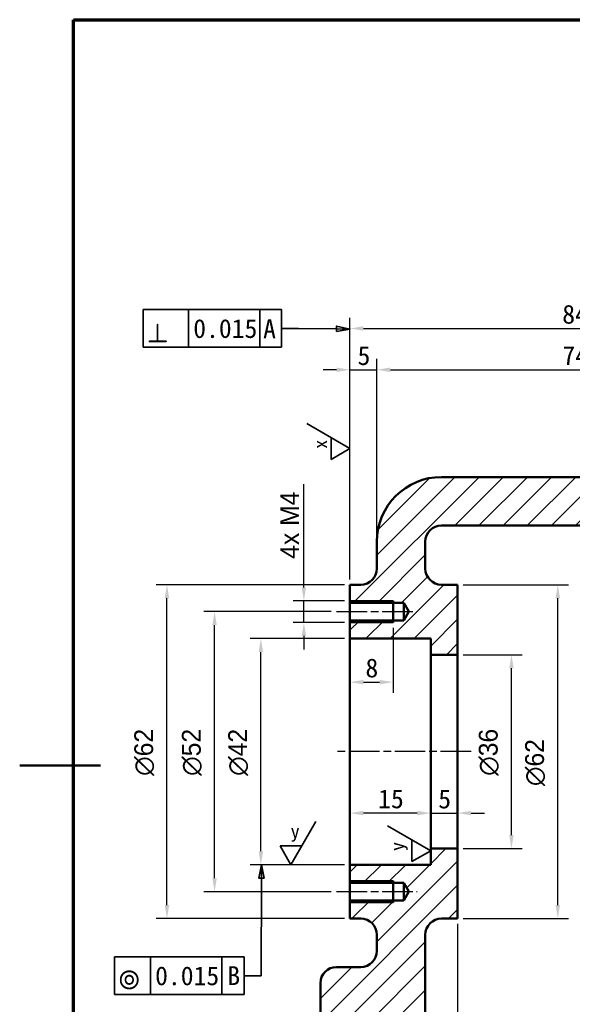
# Model space of a CAD drawing. Header units: millimetres. Extents: x 0 to 420, y 0 to 297.
# Tile 2 of 4: x 0 to 103, y 104 to 287. Entities that reach past the tile are written whole.
import ezdxf

# ---------------------------------------------------------------- set-up
doc = ezdxf.new("R2010")
doc.units = ezdxf.units.MM
doc.linetypes.add('CHAIN', pattern=[0.3543, 0.2362, -0.0295, 0.0591, -0.0295])
for name, color, linetype, lineweight in [('기호(ISO)', 7, 'Continuous', 35), ('외형선(ISO)', 7, 'Continuous', 50), ('윤곽선', 7, 'Continuous', 70), ('좁은 외형선(ISO)', 7, 'Continuous', 35), ('중심선(ISO)', 7, 'Continuous', 25), ('치수(ISO)', 7, 'Continuous', 25), ('해치 (ISO)', 7, 'Continuous', 25)]:
    doc.layers.add(name, color=color, linetype=linetype, lineweight=lineweight)
doc.styles.add('주 텍스트 (ISO)', font='txt')
doc.styles.add('주텍스트 2.5', font='txt')
doc.styles.add('텍스트 스타일9', font='AIGDT___.TTF')
doc.dimstyles.new('기본값 (ISO)', dxfattribs={"dimtxt": 3.5, "dimasz": 2.5, "dimexe": 2, "dimexo": 1, "dimgap": 0.8, "dimtad": 1, "dimrnd": 1e-08, "dimdsep": 46, "dimtxsty": '주 텍스트 (ISO)', "dimcen": 0.09, "dimdle": 10, "dimclrd": 256, "dimclre": 256, "dimclrt": 256, "dimazin": 2, "dimtfac": 0.714286, "dimtmove": 0, "dimatfit": 3, "dimfxl": 1, "dimtolj": 1, "dimtzin": 0, "dimlwd": -1, "dimlwe": -1, "dimarcsym": 0})

# ---------------------------------------------------------------- blocks, each defined once
blk = doc.blocks.new('경계 윤곽선')
at = {"layer": '외형선(ISO)'}
for q in [(0, 148.5), (15, 148.5)]:
    blk.add_line((10, 148.5), q, dxfattribs=at)
at = {"layer": '윤곽선'}
for p, q in [((10, 287), (410, 287)), ((10, 10), (10, 287))]:
    blk.add_line(p, q, dxfattribs=at)
blk = doc.blocks.new('*D8')
at = {"layer": 'Defpoints', "color": 0, "transparency": 16777216}
for p in [(140.36, 221.99), (66.36, 190.07), (140.36, 190.07)]:
    blk.add_point(p, dxfattribs=at)
at = {"layer": '치수(ISO)', "transparency": 16777216}
for p, q in [((66.36, 191.07), (66.36, 223.99)), ((140.36, 191.07), (140.36, 223.99)), ((68.86, 221.99), (137.86, 221.99))]:
    blk.add_line(p, q, dxfattribs=at)
for points in [[(68.86, 222.41), (68.86, 221.57), (66.36, 221.99)], [(137.86, 222.41), (137.86, 221.57), (140.36, 221.99)]]:
    blk.add_solid(points, dxfattribs=at)
at = {"layer": '치수(ISO)', "transparency": 16777216, "insert": (100.83, 226.39), "char_height": 3.5, "attachment_point": 1, "style": '주 텍스트 (ISO)'}
blk.add_mtext('\\A1;74', dxfattribs=at)
blk = doc.blocks.new('*D9')
at = {"layer": 'Defpoints', "color": 0, "transparency": 16777216}
for p in [(44.8, 172.07), (61.36, 172.07), (61.36, 130.07)]:
    blk.add_point(p, dxfattribs=at)
at = {"layer": '치수(ISO)', "transparency": 16777216}
for p, q in [((60.36, 172.07), (42.8, 172.07)), ((44.8, 132.57), (44.8, 169.57)), ((60.36, 130.07), (42.8, 130.07))]:
    blk.add_line(p, q, dxfattribs=at)
for points in [[(44.39, 169.57), (45.22, 169.57), (44.8, 172.07)], [(44.39, 132.57), (45.22, 132.57), (44.8, 130.07)]]:
    blk.add_solid(points, dxfattribs=at)
at = {"layer": '치수(ISO)', "transparency": 16777216, "insert": (38.74, 146.58), "char_height": 3.5, "attachment_point": 1, "rotation": 90, "style": '주 텍스트 (ISO)'}
blk.add_mtext('\\A1;\\fAIGDT|b0|i0;\\H3.5000;n\\f굴림|b0|i0;\\H3.5000;42', dxfattribs=at)
blk = doc.blocks.new('*D11')
at = {"layer": 'Defpoints', "color": 0, "transparency": 16777216}
for p in [(36.2, 177.07), (58.86, 177.07), (58.86, 125.07)]:
    blk.add_point(p, dxfattribs=at)
at = {"layer": '치수(ISO)', "transparency": 16777216}
for p, q in [((57.86, 177.07), (34.2, 177.07)), ((36.2, 127.57), (36.2, 174.57)), ((57.86, 125.07), (34.2, 125.07))]:
    blk.add_line(p, q, dxfattribs=at)
for points in [[(35.78, 174.57), (36.62, 174.57), (36.2, 177.07)], [(35.78, 127.57), (36.62, 127.57), (36.2, 125.07)]]:
    blk.add_solid(points, dxfattribs=at)
at = {"layer": '치수(ISO)', "transparency": 16777216, "insert": (30.13, 146.58), "char_height": 3.5, "attachment_point": 1, "rotation": 90, "style": '주 텍스트 (ISO)'}
blk.add_mtext('\\A1;\\fAIGDT|b0|i0;\\H3.5000;n\\f굴림|b0|i0;\\H3.5000;52', dxfattribs=at)
blk = doc.blocks.new('*D12')
at = {"layer": 'Defpoints', "color": 0, "transparency": 16777216}
for p in [(27.36, 182.07), (61.36, 182.07), (61.36, 120.07)]:
    blk.add_point(p, dxfattribs=at)
at = {"layer": '치수(ISO)', "transparency": 16777216}
for p, q in [((60.36, 182.07), (25.36, 182.07)), ((27.36, 122.57), (27.36, 179.57)), ((60.36, 120.07), (25.36, 120.07))]:
    blk.add_line(p, q, dxfattribs=at)
for points in [[(26.94, 179.57), (27.77, 179.57), (27.36, 182.07)], [(26.94, 122.57), (27.77, 122.57), (27.36, 120.07)]]:
    blk.add_solid(points, dxfattribs=at)
at = {"layer": '치수(ISO)', "transparency": 16777216, "insert": (21.29, 146.58), "char_height": 3.5, "attachment_point": 1, "rotation": 90, "style": '주 텍스트 (ISO)'}
blk.add_mtext('\\A1;\\fAIGDT|b0|i0;\\H3.5000;n\\f굴림|b0|i0;\\H3.5000;62', dxfattribs=at)
blk = doc.blocks.new('*D15')
at = {"layer": 'Defpoints', "color": 0, "transparency": 16777216}
for p in [(66.36, 221.99), (66.36, 190.07), (61.36, 182.07)]:
    blk.add_point(p, dxfattribs=at)
at = {"layer": '치수(ISO)', "transparency": 16777216}
for p, q in [((61.36, 183.07), (61.36, 223.99)), ((66.36, 191.07), (66.36, 223.99)), ((58.86, 221.99), (56.36, 221.99)), ((61.36, 221.99), (66.36, 221.99)), ((68.86, 221.99), (71.36, 221.99))]:
    blk.add_line(p, q, dxfattribs=at)
for points in [[(58.86, 222.41), (58.86, 221.57), (61.36, 221.99)], [(68.86, 222.41), (68.86, 221.57), (66.36, 221.99)]]:
    blk.add_solid(points, dxfattribs=at)
at = {"layer": '치수(ISO)', "transparency": 16777216, "insert": (62.76, 226.37), "char_height": 3.5, "attachment_point": 1, "style": '주 텍스트 (ISO)'}
blk.add_mtext('\\A1;5', dxfattribs=at)
blk = doc.blocks.new('*D16')
at = {"layer": 'Defpoints', "color": 0, "transparency": 16777216}
for p in [(145.36, 229.66), (61.36, 182.07), (145.36, 182.07)]:
    blk.add_point(p, dxfattribs=at)
at = {"layer": '치수(ISO)', "transparency": 16777216}
for p, q in [((61.36, 183.07), (61.36, 231.66)), ((145.36, 183.07), (145.36, 231.66)), ((63.86, 229.66), (142.86, 229.66))]:
    blk.add_line(p, q, dxfattribs=at)
for points in [[(63.86, 230.07), (63.86, 229.24), (61.36, 229.66)], [(142.86, 230.07), (142.86, 229.24), (145.36, 229.66)]]:
    blk.add_solid(points, dxfattribs=at)
at = {"layer": '치수(ISO)', "transparency": 16777216, "insert": (100.79, 234.05), "char_height": 3.5, "attachment_point": 1, "style": '주 텍스트 (ISO)'}
blk.add_mtext('\\A1;84', dxfattribs=at)
blk = doc.blocks.new('*D17')
at = {"layer": 'Defpoints', "color": 0, "transparency": 16777216}
for p in [(61.36, 172.07), (76.36, 172.07), (61.36, 139.66)]:
    blk.add_point(p, dxfattribs=at)
at = {"layer": '치수(ISO)', "transparency": 16777216}
for p, q in [((61.36, 171.07), (61.36, 137.66)), ((76.36, 171.07), (76.36, 137.66)), ((73.86, 139.66), (63.86, 139.66))]:
    blk.add_line(p, q, dxfattribs=at)
for points in [[(63.86, 140.08), (63.86, 139.24), (61.36, 139.66)], [(73.86, 140.08), (73.86, 139.24), (76.36, 139.66)]]:
    blk.add_solid(points, dxfattribs=at)
at = {"layer": '치수(ISO)', "transparency": 16777216, "insert": (66.59, 144.06), "char_height": 3.5, "attachment_point": 1, "style": '주 텍스트 (ISO)'}
blk.add_mtext('\\A1;15', dxfattribs=at)
blk = doc.blocks.new('*D18')
at = {"layer": 'Defpoints', "color": 0, "transparency": 16777216}
for p in [(76.36, 151.07), (81.36, 151.07), (81.36, 139.66)]:
    blk.add_point(p, dxfattribs=at)
at = {"layer": '치수(ISO)', "transparency": 16777216}
for p, q in [((73.86, 139.66), (71.36, 139.66)), ((76.36, 139.66), (81.36, 139.66)), ((83.86, 139.66), (86.36, 139.66))]:
    blk.add_line(p, q, dxfattribs=at)
for points in [[(73.86, 140.08), (73.86, 139.24), (76.36, 139.66)], [(83.86, 140.08), (83.86, 139.24), (81.36, 139.66)]]:
    blk.add_solid(points, dxfattribs=at)
at = {"layer": '치수(ISO)', "transparency": 16777216, "insert": (77.76, 144.04), "char_height": 3.5, "attachment_point": 1, "style": '주 텍스트 (ISO)'}
blk.add_mtext('\\A1;5', dxfattribs=at)
blk = doc.blocks.new('*D19')
at = {"layer": 'Defpoints', "color": 0, "transparency": 16777216}
for p in [(81.36, 169.07), (91.36, 169.07), (81.36, 133.07)]:
    blk.add_point(p, dxfattribs=at)
at = {"layer": '치수(ISO)', "transparency": 16777216}
for p, q in [((82.36, 169.07), (93.36, 169.07)), ((91.36, 135.57), (91.36, 166.57)), ((82.36, 133.07), (93.36, 133.07))]:
    blk.add_line(p, q, dxfattribs=at)
for points in [[(90.94, 166.57), (91.77, 166.57), (91.36, 169.07)], [(90.94, 135.57), (91.77, 135.57), (91.36, 133.07)]]:
    blk.add_solid(points, dxfattribs=at)
at = {"layer": '치수(ISO)', "transparency": 16777216, "insert": (85.29, 146.59), "char_height": 3.5, "attachment_point": 1, "rotation": 90, "style": '주 텍스트 (ISO)'}
blk.add_mtext('\\A1;\\fAIGDT|b0|i0;\\H3.5000;n\\f굴림|b0|i0;\\H3.5000;36', dxfattribs=at)
blk = doc.blocks.new('*D20')
at = {"layer": 'Defpoints', "color": 0, "transparency": 16777216}
for p in [(81.36, 182.07), (99.96, 182.07), (81.36, 120.07)]:
    blk.add_point(p, dxfattribs=at)
at = {"layer": '치수(ISO)', "transparency": 16777216}
for p, q in [((82.36, 182.07), (101.96, 182.07)), ((99.96, 122.57), (99.96, 179.57)), ((82.36, 120.07), (101.96, 120.07))]:
    blk.add_line(p, q, dxfattribs=at)
for points in [[(99.55, 179.57), (100.38, 179.57), (99.96, 182.07)], [(99.55, 122.57), (100.38, 122.57), (99.96, 120.07)]]:
    blk.add_solid(points, dxfattribs=at)
at = {"layer": '치수(ISO)', "transparency": 16777216, "insert": (93.9, 144.68), "char_height": 3.5, "attachment_point": 1, "rotation": 90, "style": '주 텍스트 (ISO)'}
blk.add_mtext('\\A1;\\fAIGDT|b0|i0;\\H3.5000;n\\f굴림|b0|i0;\\H3.5000;62', dxfattribs=at)
blk = doc.blocks.new('*D26')
at = {"layer": 'Defpoints', "color": 0, "transparency": 16777216}
for p in [(81.36, 120.07), (125.36, 120.07), (125.36, 83.49)]:
    blk.add_point(p, dxfattribs=at)
at = {"layer": '치수(ISO)', "transparency": 16777216}
for p, q in [((81.36, 119.07), (81.36, 81.49)), ((125.36, 119.07), (125.36, 81.49)), ((83.86, 83.49), (122.86, 83.49))]:
    blk.add_line(p, q, dxfattribs=at)
for points in [[(83.86, 83.91), (83.86, 83.08), (81.36, 83.49)], [(122.86, 83.91), (122.86, 83.08), (125.36, 83.49)]]:
    blk.add_solid(points, dxfattribs=at)
at = {"layer": '치수(ISO)', "transparency": 16777216, "insert": (100.76, 87.89), "char_height": 3.5, "attachment_point": 1, "style": '주 텍스트 (ISO)'}
blk.add_mtext('\\A1;44', dxfattribs=at)
blk = doc.blocks.new('*D29')
at = {"layer": 'Defpoints', "color": 0, "transparency": 16777216}
for p in [(61.36, 175.45), (69.36, 175.07), (69.36, 163.98)]:
    blk.add_point(p, dxfattribs=at)
at = {"layer": '치수(ISO)', "transparency": 16777216}
for p, q in [((61.36, 174.45), (61.36, 161.98)), ((69.36, 174.07), (69.36, 161.98)), ((63.86, 163.98), (66.86, 163.98))]:
    blk.add_line(p, q, dxfattribs=at)
for points in [[(63.86, 164.4), (63.86, 163.56), (61.36, 163.98)], [(66.86, 164.4), (66.86, 163.56), (69.36, 163.98)]]:
    blk.add_solid(points, dxfattribs=at)
at = {"layer": '치수(ISO)', "transparency": 16777216, "insert": (64.23, 168.37), "char_height": 3.5, "attachment_point": 1, "style": '주 텍스트 (ISO)'}
blk.add_mtext('\\A1;8', dxfattribs=at)
blk = doc.blocks.new('*D30')
at = {"layer": 'Defpoints', "color": 0, "transparency": 16777216}
for p in [(52.79, 179.07), (61.36, 179.07), (61.36, 175.07)]:
    blk.add_point(p, dxfattribs=at)
at = {"layer": '치수(ISO)', "transparency": 16777216}
for p, q in [((52.79, 181.57), (52.79, 200.74)), ((60.36, 179.07), (50.79, 179.07)), ((52.79, 175.07), (52.79, 179.07)), ((60.36, 175.07), (50.79, 175.07)), ((52.79, 172.57), (52.79, 170.07))]:
    blk.add_line(p, q, dxfattribs=at)
for points in [[(52.37, 181.57), (53.21, 181.57), (52.79, 179.07)], [(52.37, 172.57), (53.21, 172.57), (52.79, 175.07)]]:
    blk.add_solid(points, dxfattribs=at)
at = {"layer": '치수(ISO)', "transparency": 16777216, "insert": (48.39, 186.89), "char_height": 3.5, "attachment_point": 1, "rotation": 90, "style": '주 텍스트 (ISO)'}
blk.add_mtext('\\A1;\\f굴림|b0|i0;\\H3.5000;4x M4', dxfattribs=at)
blk = doc.blocks.new('표면 텍스처 식별자12')
at = {"layer": '기호(ISO)'}
for p, q in [((61.35, 207.37), (53.35, 211.99)), ((57.85, 205.35), (57.85, 209.39)), ((57.85, 205.35), (61.35, 207.37))]:
    blk.add_line(p, q, dxfattribs=at)
at = {"layer": '기호(ISO)', "insert": (57.1, 207.3), "char_height": 2.5, "attachment_point": 7, "rotation": 90, "style": '주텍스트 2.5'}
blk.add_mtext('x', dxfattribs=at)
blk = doc.blocks.new('표면 텍스처 식별자13')
at = {"layer": '기호(ISO)'}
for p, q in [((50.39, 130.08), (55.01, 138.08)), ((48.37, 133.58), (50.39, 130.08)), ((48.37, 133.58), (52.41, 133.58))]:
    blk.add_line(p, q, dxfattribs=at)
at = {"layer": '기호(ISO)', "insert": (50.31, 134.33), "char_height": 2.5, "attachment_point": 7, "style": '주텍스트 2.5'}
blk.add_mtext('y', dxfattribs=at)
blk = doc.blocks.new('표면 텍스처 식별자16')
at = {"layer": '기호(ISO)'}
for p, q in [((76.35, 132.68), (68.35, 137.3)), ((72.85, 130.66), (72.85, 134.7)), ((72.85, 130.66), (76.35, 132.68))]:
    blk.add_line(p, q, dxfattribs=at)
at = {"layer": '기호(ISO)', "insert": (72.1, 132.6), "char_height": 2.5, "attachment_point": 7, "rotation": 90, "style": '주텍스트 2.5'}
blk.add_mtext('y', dxfattribs=at)
blk = doc.blocks.new('GDT 식별자(&T)2')
at = {"layer": '기호(ISO)'}
for p, q in [((44.9, 130.07), (44.4, 127.58)), ((44.9, 127.57), (44.9, 130.07)), ((45.4, 127.57), (44.9, 130.07)), ((44.4, 127.58), (45.4, 127.57)), ((44.9, 127.57), (44.86, 109.47)), ((17.62, 112.97), (41.68, 112.97)), ((17.62, 112.97), (17.62, 105.97)), ((24.31, 112.97), (24.31, 105.97)), ((37.54, 112.97), (37.54, 105.97)), ((41.68, 112.97), (41.68, 105.97)), ((44.86, 109.47), (41.68, 109.47)), ((17.62, 105.97), (41.68, 105.97))]:
    blk.add_line(p, q, dxfattribs=at)
at = {"layer": '기호(ISO)', "flags": 128}
blk.add_lwpolyline([(45.4, 127.57), (44.9, 130.07), (44.4, 127.58), (45.4, 127.57)], dxfattribs=at)
at = {"layer": '기호(ISO)'}
blk.add_solid([(45.4, 127.57), (44.9, 130.07), (44.4, 127.58), (45.4, 127.57)], dxfattribs=at)
at = {"layer": '기호(ISO)', "char_height": 3.5, "attachment_point": 7}
for s, insert, style in [('0.015', (25.16, 107.64), '주 텍스트 (ISO)'), ('B', (38.57, 107.72), '주 텍스트 (ISO)'), ('r', (18.39, 106.91), '텍스트 스타일9')]:
    blk.add_mtext(s, dxfattribs=dict(at, insert=insert, style=style))
blk = doc.blocks.new('GDT 식별자(&T)3')
at = {"layer": '기호(ISO)'}
for p, q in [((22.94, 233.18), (48.62, 233.18)), ((22.94, 233.18), (22.94, 226.18)), ((31.39, 233.18), (31.39, 226.18)), ((44.62, 233.18), (44.62, 226.18)), ((48.62, 233.18), (48.62, 226.18)), ((51.79, 229.68), (48.62, 229.68)), ((58.86, 229.59), (51.79, 229.68)), ((58.86, 230.09), (58.85, 229.09)), ((58.85, 229.09), (61.36, 229.56)), ((61.36, 229.56), (58.86, 230.09)), ((58.86, 229.59), (61.36, 229.56)), ((22.94, 226.18), (48.62, 226.18))]:
    blk.add_line(p, q, dxfattribs=at)
at = {"layer": '기호(ISO)', "flags": 128}
blk.add_lwpolyline([(58.85, 229.09), (61.36, 229.56), (58.86, 230.09), (58.85, 229.09)], dxfattribs=at)
at = {"layer": '기호(ISO)'}
blk.add_solid([(58.85, 229.09), (61.36, 229.56), (58.86, 230.09), (58.85, 229.09)], dxfattribs=at)
at = {"layer": '기호(ISO)', "char_height": 3.5, "attachment_point": 7}
for s, insert, style in [('0.015', (32.24, 227.84), '주 텍스트 (ISO)'), ('A', (45.22, 227.83), '주 텍스트 (ISO)'), ('b', (23.71, 227.09), '텍스트 스타일9')]:
    blk.add_mtext(s, dxfattribs=dict(at, insert=insert, style=style))

msp = doc.modelspace()

# ---------------------------------------------------------------- hatches: boundary and pattern name
at = {"layer": '해치 (ISO)'}
h = msp.add_hatch(dxfattribs=at)
h.set_pattern_fill('ANSI31', color=256, scale=25.4, style=0)
h.set_pattern_definition([(45, (0, 0), (-2.245064, 2.245064), [])])
edge = h.paths.add_edge_path()
edge.add_ellipse((128.355, 117.074), major_axis=(3, 0), ratio=1, start_angle=0, end_angle=90)
edge.add_line((128.355, 120.074), (125.355, 120.074))
edge.add_line((125.355, 120.074), (125.355, 133.074))
edge.add_line((125.355, 133.074), (130.355, 133.074))
edge.add_line((130.355, 133.074), (130.355, 130.074))
edge.add_line((130.355, 130.074), (145.355, 130.074))
edge.add_line((145.355, 130.074), (145.355, 126.695))
edge.add_line((145.355, 126.695), (135.355, 126.695))
edge.add_line((135.355, 126.695), (134.419, 125.074))
edge.add_line((134.419, 125.074), (135.355, 123.453))
edge.add_line((135.355, 123.453), (145.355, 123.453))
edge.add_line((145.355, 123.453), (145.355, 120.074))
edge.add_line((145.355, 120.074), (143.355, 120.074))
edge.add_ellipse((143.355, 117.074), major_axis=(0, 3), ratio=1, start_angle=0, end_angle=90)
edge.add_line((140.355, 117.074), (140.355, 114.074))
edge.add_ellipse((143.355, 114.074), major_axis=(-3, 0), ratio=1, start_angle=0, end_angle=90)
edge.add_line((143.355, 111.074), (147.855, 111.074))
edge.add_ellipse((147.855, 108.074), major_axis=(0, 3), ratio=1, start_angle=270, end_angle=360, ccw=False)
edge.add_line((150.855, 108.074), (150.855, 101.074))
edge.add_line((150.855, 101.074), (131.355, 101.074))
edge.add_line((131.355, 101.074), (131.355, 117.074))
edge = h.paths.add_edge_path()
edge.add_ellipse((78.355, 117.074), major_axis=(0, 3), ratio=1, start_angle=0, end_angle=90)
edge.add_line((75.355, 117.074), (75.355, 101.074))
edge.add_line((75.355, 101.074), (55.855, 101.074))
edge.add_line((55.855, 101.074), (55.855, 108.074))
edge.add_ellipse((58.855, 108.074), major_axis=(-3, 0), ratio=1, start_angle=270, end_angle=360, ccw=False)
edge.add_line((58.855, 111.074), (63.355, 111.074))
edge.add_ellipse((63.355, 114.074), major_axis=(0, -3), ratio=1, start_angle=0, end_angle=90)
edge.add_line((66.355, 114.074), (66.355, 117.074))
edge.add_ellipse((63.355, 117.074), major_axis=(3, 0), ratio=1, start_angle=0, end_angle=90)
edge.add_line((63.355, 120.074), (61.355, 120.074))
edge.add_line((61.355, 120.074), (61.355, 123.453))
edge.add_line((61.355, 123.453), (71.355, 123.453))
edge.add_line((71.355, 123.453), (72.291, 125.074))
edge.add_line((72.291, 125.074), (71.355, 126.695))
edge.add_line((71.355, 126.695), (61.355, 126.695))
edge.add_line((61.355, 126.695), (61.355, 130.074))
edge.add_line((61.355, 130.074), (76.355, 130.074))
edge.add_line((76.355, 130.074), (76.355, 133.074))
edge.add_line((76.355, 133.074), (81.355, 133.074))
edge.add_line((81.355, 133.074), (81.355, 120.074))
edge.add_line((81.355, 120.074), (78.355, 120.074))
edge = h.paths.add_edge_path()
edge.add_ellipse((78.355, 185.074), major_axis=(-3, 0), ratio=1, start_angle=0, end_angle=90)
edge.add_line((78.355, 182.074), (81.355, 182.074))
edge.add_line((81.355, 182.074), (81.355, 169.074))
edge.add_line((81.355, 169.074), (76.355, 169.074))
edge.add_line((76.355, 169.074), (76.355, 172.074))
edge.add_line((76.355, 172.074), (61.355, 172.074))
edge.add_line((61.355, 172.074), (61.355, 175.453))
edge.add_line((61.355, 175.453), (71.355, 175.453))
edge.add_line((71.355, 175.453), (72.291, 177.074))
edge.add_line((72.291, 177.074), (71.355, 178.695))
edge.add_line((71.355, 178.695), (61.355, 178.695))
edge.add_line((61.355, 178.695), (61.355, 182.074))
edge.add_line((61.355, 182.074), (63.355, 182.074))
edge.add_ellipse((63.355, 185.074), major_axis=(0, -3), ratio=1, start_angle=0, end_angle=90)
edge.add_line((66.355, 185.074), (66.355, 190.074))
edge.add_ellipse((78.355, 190.074), major_axis=(-12, 0), ratio=1, start_angle=270, end_angle=360, ccw=False)
edge.add_line((78.355, 202.074), (128.355, 202.074))
edge.add_ellipse((128.355, 190.074), major_axis=(0, 12), ratio=1, start_angle=270, end_angle=360, ccw=False)
edge.add_line((140.355, 190.074), (140.355, 185.074))
edge.add_ellipse((143.355, 185.074), major_axis=(-3, 0), ratio=1, start_angle=0, end_angle=90)
edge.add_line((143.355, 182.074), (145.355, 182.074))
edge.add_line((145.355, 182.074), (145.355, 178.695))
edge.add_line((145.355, 178.695), (135.355, 178.695))
edge.add_line((135.355, 178.695), (134.419, 177.074))
edge.add_line((134.419, 177.074), (135.355, 175.453))
edge.add_line((135.355, 175.453), (145.355, 175.453))
edge.add_line((145.355, 175.453), (145.355, 172.074))
edge.add_line((145.355, 172.074), (130.355, 172.074))
edge.add_line((130.355, 172.074), (130.355, 169.074))
edge.add_line((130.355, 169.074), (125.355, 169.074))
edge.add_line((125.355, 169.074), (125.355, 182.074))
edge.add_line((125.355, 182.074), (128.355, 182.074))
edge.add_ellipse((128.355, 185.074), major_axis=(0, -3), ratio=1, start_angle=0, end_angle=90)
edge.add_line((131.355, 185.074), (131.355, 190.074))
edge.add_ellipse((128.355, 190.074), major_axis=(3, 0), ratio=1, start_angle=0, end_angle=90)
edge.add_line((128.355, 193.074), (78.355, 193.074))
edge.add_ellipse((78.355, 190.074), major_axis=(0, 3), ratio=1, start_angle=0, end_angle=90)
edge.add_line((75.355, 190.074), (75.355, 185.074))

# ---------------------------------------------------------------- linework, layer by layer
at = {"layer": '외형선(ISO)'}
for p, q in [((78.355, 202.074), (128.355, 202.074)), ((128.355, 193.074), (78.355, 193.074)), ((66.355, 185.074), (66.355, 190.074)), ((75.355, 190.074), (75.355, 185.074)), ((61.355, 182.074), (63.355, 182.074)), ((61.355, 178.695), (61.355, 182.074)), ((78.355, 182.074), (81.355, 182.074)), ((81.355, 182.074), (81.355, 169.074)), ((71.355, 178.695), (61.355, 178.695)), ((61.355, 175.453), (61.355, 178.695)), ((69.355, 179.074), (69.355, 175.074)), ((72.291, 177.074), (71.355, 178.695)), ((71.355, 175.453), (71.355, 178.695)), ((71.355, 175.453), (72.291, 177.074)), ((61.355, 175.453), (71.355, 175.453)), ((61.355, 172.074), (61.355, 175.453)), ((76.355, 172.074), (61.355, 172.074)), ((61.355, 130.074), (61.355, 172.074)), ((76.355, 169.074), (76.355, 172.074)), ((81.355, 169.074), (76.355, 169.074)), ((76.355, 133.074), (76.355, 169.074)), ((81.355, 169.074), (81.355, 133.074)), ((76.355, 133.074), (81.355, 133.074)), ((76.355, 130.074), (76.355, 133.074)), ((81.355, 133.074), (81.355, 120.074)), ((61.355, 130.074), (76.355, 130.074)), ((61.355, 126.695), (61.355, 130.074)), ((71.355, 126.695), (61.355, 126.695)), ((61.355, 123.453), (61.355, 126.695)), ((69.355, 127.074), (69.355, 123.074)), ((72.291, 125.074), (71.355, 126.695)), ((71.355, 123.453), (71.355, 126.695)), ((71.355, 123.453), (72.291, 125.074)), ((61.355, 123.453), (71.355, 123.453)), ((61.355, 120.074), (61.355, 123.453)), ((63.355, 120.074), (61.355, 120.074)), ((81.355, 120.074), (78.355, 120.074)), ((66.355, 114.074), (66.355, 117.074)), ((75.355, 117.074), (75.355, 101.074)), ((58.855, 111.074), (63.355, 111.074)), ((55.855, 101.074), (55.855, 108.074))]:
    msp.add_line(p, q, dxfattribs=at)
for centre, radius, start, end in [((78.355, 190.074), 12, 90, 180), ((78.355, 190.074), 3, 90, 180), ((63.355, 185.074), 3, 270, 0), ((78.355, 185.074), 3, 180, 270), ((63.355, 117.074), 3, 0, 90), ((78.355, 117.074), 3, 90, 180), ((63.355, 114.074), 3, 270, 0), ((58.855, 108.074), 3, 90, 180)]:
    msp.add_arc(centre, radius, start, end, dxfattribs=at)
at = {"layer": '좁은 외형선(ISO)'}
for p, q in [((69.355, 179.074), (61.355, 179.074)), ((61.355, 175.074), (69.355, 175.074)), ((69.355, 127.074), (61.355, 127.074)), ((61.355, 123.074), (69.355, 123.074))]:
    msp.add_line(p, q, dxfattribs=at)
at = {"layer": '중심선(ISO)', "linetype": 'CHAIN', "ltscale": 23.990969}
for p, q in [((58.855, 177.074), (73.855, 177.074)), ((83.855, 151.074), (58.855, 151.074)), ((58.855, 125.074), (73.855, 125.074))]:
    msp.add_line(p, q, dxfattribs=at)

# ---------------------------------------------------------------- block references
msp.add_blockref('경계 윤곽선', (0, 0))
at = {"layer": '기호(ISO)'}
for name in ['GDT 식별자(&T)3', '표면 텍스처 식별자12', '표면 텍스처 식별자13', '표면 텍스처 식별자16', 'GDT 식별자(&T)2']:
    msp.add_blockref(name, (0, 0), dxfattribs=at)

# ---------------------------------------------------------------- dimensions: what is measured, and where the dimension line sits
at = {"layer": '치수(ISO)'}
for base, p1, p2, override, picture, middle in [((145.355, 229.657), (61.355, 182.074), (145.355, 182.074), {"dimgap": 0.8, "dimdec": 2, "dimtol": 0, "dimlim": 0, "dimtp": 0, "dimtm": 0, "dimtdec": 2, "dimtofl": 0, "dimatfit": 1}, '*D16', (103.355, 229.657)), ((140.355, 221.989), (66.355, 190.074), (140.355, 190.074), {"dimgap": 0.8, "dimdec": 2, "dimtol": 0, "dimlim": 0, "dimtp": 0, "dimtm": 0, "dimtdec": 2, "dimtofl": 0, "dimatfit": 1}, '*D8', (103.355, 221.989)), ((69.355, 163.981), (61.355, 175.453), (69.355, 175.074), {"dimgap": 0.8, "dimdec": 2, "dimtol": 0, "dimlim": 0, "dimtp": 0, "dimtm": 0, "dimtdec": 2, "dimtofl": 0, "dimatfit": 1}, '*D29', (65.355, 163.981)), ((61.355, 139.659), (76.355, 172.074), (61.355, 172.074), {"dimgap": 0.8, "dimdec": 2, "dimtol": 0, "dimlim": 0, "dimtp": 0, "dimtm": 0, "dimtdec": 2, "dimtofl": 0, "dimatfit": 1}, '*D17', (68.855, 139.659)), ((81.355, 139.659), (76.355, 151.074), (81.355, 151.074), {"dimgap": 0.8, "dimdec": 2, "dimse1": 1, "dimse2": 1, "dimtol": 0, "dimlim": 0, "dimtp": 0, "dimtm": 0, "dimtdec": 2, "dimtofl": 1, "dimatfit": 1}, '*D18', (78.855, 139.659)), ((125.355, 83.493), (81.355, 120.074), (125.355, 120.074), {"dimgap": 0.8, "dimdec": 2, "dimtol": 0, "dimlim": 0, "dimtp": 0, "dimtm": 0, "dimtdec": 2, "dimtofl": 0, "dimatfit": 1}, '*D26', (103.355, 83.493))]:
    dim = msp.add_linear_dim(base=base, p1=p1, p2=p2, angle=180, dimstyle='기본값 (ISO)', override=override, dxfattribs=at)
    dim.commit()
    dim.dimension.update_dxf_attribs({"geometry": picture, "text_midpoint": middle, "dimtype": 160})
dim = msp.add_linear_dim(base=(66.355, 221.989), p1=(61.355, 182.074), p2=(66.355, 190.074), dimstyle='기본값 (ISO)', override={"dimgap": 0.8, "dimdec": 2, "dimtol": 0, "dimlim": 0, "dimtp": 0, "dimtm": 0, "dimtdec": 2, "dimtofl": 1, "dimatfit": 1}, dxfattribs=at)
dim.commit()
dim.dimension.update_dxf_attribs({"geometry": '*D15', "text_midpoint": (63.855, 221.989), "dimtype": 160})
for base, p1, p2, angle, text, override, picture, middle in [((52.792, 179.074), (61.355, 175.074), (61.355, 179.074), 270, '\\f굴림|b0|i0;\\H3.5000;4x M<>', {"dimgap": 0.8, "dimdec": 2, "dimtol": 0, "dimlim": 0, "dimtp": 0, "dimtm": 0, "dimtdec": 2, "dimtofl": 1, "dimatfit": 1}, '*D30', (52.792, 193.414)), ((27.355, 182.074), (61.355, 120.074), (61.355, 182.074), 270, '\\fAIGDT|b0|i0;\\H3.5000;n\\f굴림|b0|i0;\\H3.5000;<>', {"dimgap": 0.8, "dimdec": 2, "dimtol": 0, "dimlim": 0, "dimtp": 0, "dimtm": 0, "dimtdec": 2, "dimtofl": 0, "dimatfit": 1}, '*D12', (27.355, 151.074)), ((99.963, 182.074), (81.355, 120.074), (81.355, 182.074), 90, '\\fAIGDT|b0|i0;\\H3.5000;n\\f굴림|b0|i0;\\H3.5000;<>', {"dimgap": 0.8, "dimdec": 2, "dimtol": 0, "dimlim": 0, "dimtp": 0, "dimtm": 0, "dimtdec": 2, "dimtofl": 0, "dimatfit": 1}, '*D20', (99.963, 149.167)), ((36.199, 177.074), (58.855, 125.074), (58.855, 177.074), 270, '\\fAIGDT|b0|i0;\\H3.5000;n\\f굴림|b0|i0;\\H3.5000;<>', {"dimgap": 0.8, "dimdec": 2, "dimtol": 0, "dimlim": 0, "dimtp": 0, "dimtm": 0, "dimtdec": 2, "dimtofl": 0, "dimatfit": 1}, '*D11', (36.199, 151.074)), ((44.803, 172.074), (61.355, 130.074), (61.355, 172.074), 270, '\\fAIGDT|b0|i0;\\H3.5000;n\\f굴림|b0|i0;\\H3.5000;<>', {"dimgap": 0.8, "dimdec": 2, "dimtol": 0, "dimlim": 0, "dimtp": 0, "dimtm": 0, "dimtdec": 2, "dimtofl": 0, "dimatfit": 1}, '*D9', (44.803, 151.074)), ((91.355, 169.074), (81.355, 133.074), (81.355, 169.074), 270, '\\fAIGDT|b0|i0;\\H3.5000;n\\f굴림|b0|i0;\\H3.5000;<>', {"dimgap": 0.8, "dimdec": 2, "dimtol": 0, "dimlim": 0, "dimtp": 0, "dimtm": 0, "dimtdec": 2, "dimtofl": 0, "dimatfit": 1}, '*D19', (91.355, 151.074))]:
    dim = msp.add_linear_dim(base=base, p1=p1, p2=p2, angle=angle, text=text, dimstyle='기본값 (ISO)', override=override, dxfattribs=at)
    dim.commit()
    dim.dimension.update_dxf_attribs({"geometry": picture, "text_midpoint": middle, "dimtype": 160})

doc.saveas('drawing.dxf')
